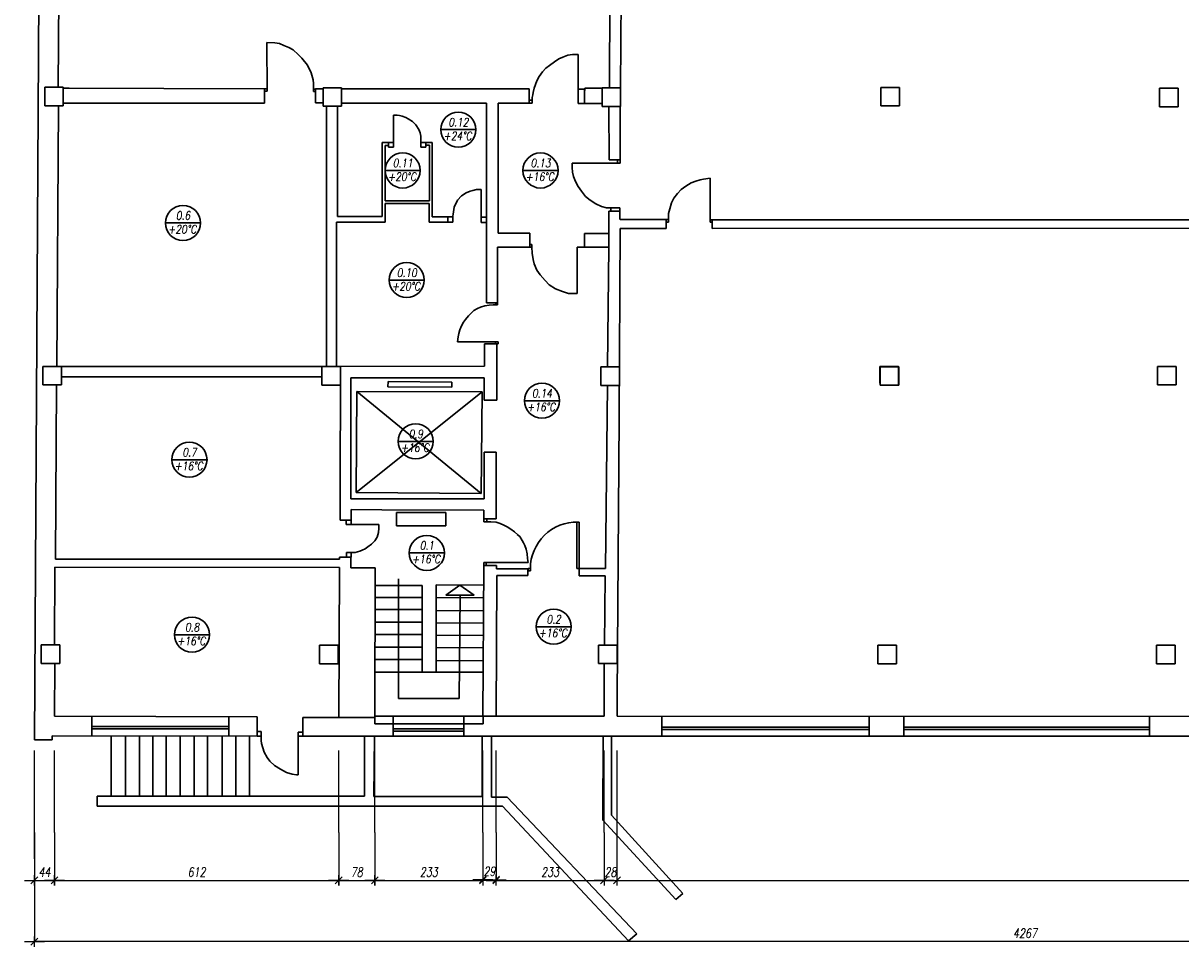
# Model space of a CAD drawing. Header units: inches. Extents: x 1464 to 9264, y -7670 to 9130.
# Tile 24 of 27: x 3019 to 5512, y 5535 to 7525. Entities that reach past the tile are written whole.
import ezdxf

# ---------------------------------------------------------------- set-up
doc = ezdxf.new("R2010")
doc.units = ezdxf.units.IN
doc.header["$MEASUREMENT"] = 0
doc.layers.add('BUDOWLANKA', color=50, linetype='Continuous', lineweight=30)
doc.layers.add('opisy', color=130, linetype='Continuous', lineweight=9)
doc.layers.add('wymiar', color=130, linetype='Continuous')
doc.styles.add('100-K-S', font='simplex.shx', dxfattribs={"width": 0.8, "oblique": 10, "height": 20})
doc.styles.add('standard 100', font='simplex.shx', dxfattribs={"width": 0.75, "oblique": 10, "height": 20})
doc.dimstyles.new('1 100', dxfattribs={"dimscale": 2, "dimtxt": 20, "dimasz": 0.9, "dimexe": 10, "dimexo": 35, "dimgap": 4, "dimtad": 1, "dimdec": 0, "dimrnd": 0.5, "dimtxsty": 'standard 100', "dimblk": 'zasieczka', "dimcen": 2.5, "dimdle": 25, "dimse1": 1, "dimse2": 1, "dimclrd": 256, "dimclre": 5, "dimclrt": 256, "dimadec": 5, "dimazin": 3, "dimtfac": 1, "dimtdec": 0, "dimtix": 1, "dimtmove": 0, "dimatfit": 3, "dimldrblk": 'CLOSEDBLANK', "dimfxl": 1, "dimlwd": -1, "dimlwe": 18, "dimarcsym": 0})

# ---------------------------------------------------------------- blocks, each defined once
blk = doc.blocks.new('zasieczka')
at = {"linetype": 'Continuous'}
for p, q in [((12, 0), (-12, 0)), ((4.1, 4.1), (-4.1, -4.1)), ((0, 6.2), (0, -6.2))]:
    blk.add_line(p, q, dxfattribs=at)
blk = doc.blocks.new('*D976')
at = {"layer": 'Defpoints', "color": 0}
for p in [(-214.8, 6917.3), (-557.6, 6200.2), (-201.9, 6200.2)]:
    blk.add_point(p, dxfattribs=at)
at = {"layer": 'wymiar'}
blk.add_line((-557.6, 6915.5), (-557.6, 6202), dxfattribs=at)
at = {"layer": 'wymiar', "xscale": 1.799999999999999, "yscale": 1.799999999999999, "zscale": 1.799999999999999}
for p, rotation in [((-557.6, 6917.3), 90), ((-557.6, 6200.2), 270)]:
    blk.add_blockref('zasieczka', p, dxfattribs=dict(at, rotation=rotation))
at = {"layer": 'wymiar', "insert": (-575.6, 6558.8), "char_height": 20, "attachment_point": 5, "rotation": 90, "style": 'standard 100'}
blk.add_mtext('717', dxfattribs=at)
blk = doc.blocks.new('_ClosedBlank')
at = {"color": 0, "linetype": 'ByBlock', "lineweight": -2}
for p, q in [((-1, 0.2), (0, 0)), ((-1, 0.2), (-1, -0.2)), ((0, 0), (-1, -0.2))]:
    blk.add_line(p, q, dxfattribs=at)
blk = doc.blocks.new('*D977')
at = {"layer": 'Defpoints', "color": 0}
for p in [(-201.9, 6200.2), (-557.6, 6168.1), (-201.9, 6168.1)]:
    blk.add_point(p, dxfattribs=at)
at = {"layer": 'wymiar'}
for p, q in [((-557.6, 6202), (-557.6, 6203.8)), ((-557.6, 6200.2), (-557.6, 6168.1)), ((-557.6, 6166.3), (-557.6, 6164.5))]:
    blk.add_line(p, q, dxfattribs=at)
at = {"layer": 'wymiar', "xscale": 1.799999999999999, "yscale": 1.799999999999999, "zscale": 1.799999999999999}
for p, rotation in [((-557.6, 6200.2), 270), ((-557.6, 6168.1), 90)]:
    blk.add_blockref('zasieczka', p, dxfattribs=dict(at, rotation=rotation))
at = {"layer": 'wymiar', "insert": (-575.6, 6184.2), "char_height": 20, "attachment_point": 5, "rotation": 90, "style": 'standard 100'}
blk.add_mtext('32', dxfattribs=at)
blk = doc.blocks.new('*D978')
at = {"layer": 'Defpoints', "color": 0}
for p in [(-201.9, 6168.1), (-557.6, 5601.2), (-195.4, 5601.2)]:
    blk.add_point(p, dxfattribs=at)
at = {"layer": 'wymiar'}
blk.add_line((-557.6, 6166.3), (-557.6, 5603), dxfattribs=at)
at = {"layer": 'wymiar', "xscale": 1.799999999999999, "yscale": 1.799999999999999, "zscale": 1.799999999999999}
for p, rotation in [((-557.6, 6168.1), 90), ((-557.6, 5601.2), 270)]:
    blk.add_blockref('zasieczka', p, dxfattribs=dict(at, rotation=rotation))
at = {"layer": 'wymiar', "insert": (-575.6, 5884.6), "char_height": 20, "attachment_point": 5, "rotation": 90, "style": 'standard 100'}
blk.add_mtext('567', dxfattribs=at)
blk = doc.blocks.new('*D979')
at = {"layer": 'Defpoints', "color": 0}
for p in [(-195.4, 5601.2), (-557.6, 5578.8), (-190, 5578.8)]:
    blk.add_point(p, dxfattribs=at)
at = {"layer": 'wymiar'}
for p, q in [((-557.6, 5603), (-557.6, 5604.8)), ((-557.6, 5601.2), (-557.6, 5578.8)), ((-557.6, 5577), (-557.6, 5575.2))]:
    blk.add_line(p, q, dxfattribs=at)
at = {"layer": 'wymiar', "xscale": 1.799999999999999, "yscale": 1.799999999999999, "zscale": 1.799999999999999}
for p, rotation in [((-557.6, 5601.2), 270), ((-557.6, 5578.8), 90)]:
    blk.add_blockref('zasieczka', p, dxfattribs=dict(at, rotation=rotation))
at = {"layer": 'wymiar', "insert": (-575.6, 5590), "char_height": 20, "attachment_point": 5, "rotation": 90, "style": 'standard 100'}
blk.add_mtext('23', dxfattribs=at)
blk = doc.blocks.new('*D980')
at = {"layer": 'Defpoints', "color": 0}
for p in [(-190, 5578.8), (-557.6, 5185.5), (-203.6, 5185.5)]:
    blk.add_point(p, dxfattribs=at)
at = {"layer": 'wymiar'}
blk.add_line((-557.6, 5577), (-557.6, 5187.3), dxfattribs=at)
at = {"layer": 'wymiar', "xscale": 1.799999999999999, "yscale": 1.799999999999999, "zscale": 1.799999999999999}
for p, rotation in [((-557.6, 5578.8), 90), ((-557.6, 5185.5), 270)]:
    blk.add_blockref('zasieczka', p, dxfattribs=dict(at, rotation=rotation))
at = {"layer": 'wymiar', "insert": (-575.6, 5382.1), "char_height": 20, "attachment_point": 5, "rotation": 90, "style": 'standard 100'}
blk.add_mtext('394', dxfattribs=at)
blk = doc.blocks.new('*D981')
at = {"layer": 'Defpoints', "color": 0}
for p in [(-557.6, 5168.7), (-203.6, 5185.5), (-198.8, 5168.7)]:
    blk.add_point(p, dxfattribs=at)
at = {"layer": 'wymiar'}
for p, q in [((-557.6, 5187.3), (-557.6, 5189.1)), ((-557.6, 5185.5), (-557.6, 5168.7)), ((-557.6, 5166.9), (-557.6, 5165.1))]:
    blk.add_line(p, q, dxfattribs=at)
at = {"layer": 'wymiar', "xscale": 1.799999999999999, "yscale": 1.799999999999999, "zscale": 1.799999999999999}
for p, rotation in [((-557.6, 5185.5), 270), ((-557.6, 5168.7), 90)]:
    blk.add_blockref('zasieczka', p, dxfattribs=dict(at, rotation=rotation))
at = {"layer": 'wymiar', "insert": (-575.6, 5177.1), "char_height": 20, "attachment_point": 5, "rotation": 90, "style": 'standard 100'}
blk.add_mtext('17', dxfattribs=at)
blk = doc.blocks.new('*D982')
at = {"layer": 'Defpoints', "color": 0}
for p in [(-198.8, 5168.7), (-557.6, 4847.8), (-211.3, 4847.8)]:
    blk.add_point(p, dxfattribs=at)
at = {"layer": 'wymiar'}
blk.add_line((-557.6, 5166.9), (-557.6, 4849.6), dxfattribs=at)
at = {"layer": 'wymiar', "xscale": 1.799999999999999, "yscale": 1.799999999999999, "zscale": 1.799999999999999}
for p, rotation in [((-557.6, 5168.7), 90), ((-557.6, 4847.8), 270)]:
    blk.add_blockref('zasieczka', p, dxfattribs=dict(at, rotation=rotation))
at = {"layer": 'wymiar', "insert": (-575.6, 5008.2), "char_height": 20, "attachment_point": 5, "rotation": 90, "style": 'standard 100'}
blk.add_mtext('321', dxfattribs=at)
blk = doc.blocks.new('*D983')
at = {"layer": 'Defpoints', "color": 0}
for p in [(-270.5, 4796.4), (3996.2, 4794.8), (-270.5, 4361.9)]:
    blk.add_point(p, dxfattribs=at)
at = {"layer": 'wymiar'}
blk.add_line((3994.4, 4361.9), (-268.7, 4361.9), dxfattribs=at)
at = {"layer": 'wymiar', "xscale": 1.799999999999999, "yscale": 1.799999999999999, "zscale": 1.799999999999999, "rotation": 180}
blk.add_blockref('zasieczka', (-270.5, 4361.9), dxfattribs=at)
at = {"layer": 'wymiar', "xscale": 1.799999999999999, "yscale": 1.799999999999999, "zscale": 1.799999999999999}
blk.add_blockref('zasieczka', (3996.2, 4361.9), dxfattribs=at)
at = {"layer": 'wymiar', "insert": (1862.9, 4379.9), "char_height": 20, "attachment_point": 5, "style": 'standard 100'}
blk.add_mtext('4267', dxfattribs=at)
blk = doc.blocks.new('*D984')
at = {"layer": 'Defpoints', "color": 0}
for p in [(-227.1, 4847.8), (-270.5, 4796.4), (-227.1, 4493.8)]:
    blk.add_point(p, dxfattribs=at)
at = {"layer": 'wymiar'}
blk.add_line((-268.7, 4493.8), (-228.9, 4493.8), dxfattribs=at)
at = {"layer": 'wymiar', "xscale": 1.799999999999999, "yscale": 1.799999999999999, "zscale": 1.799999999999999, "rotation": 180}
blk.add_blockref('zasieczka', (-270.5, 4493.8), dxfattribs=at)
at = {"layer": 'wymiar', "xscale": 1.799999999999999, "yscale": 1.799999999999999, "zscale": 1.799999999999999}
blk.add_blockref('zasieczka', (-227.1, 4493.8), dxfattribs=at)
at = {"layer": 'wymiar', "insert": (-248.8, 4511.8), "char_height": 20, "attachment_point": 5, "style": 'standard 100'}
blk.add_mtext('44', dxfattribs=at)
blk = doc.blocks.new('*D957')
at = {"layer": 'Defpoints', "color": 0}
for p in [(-227.1, 4847.8), (384.8, 4847.1), (384.8, 4493.8)]:
    blk.add_point(p, dxfattribs=at)
at = {"layer": 'wymiar'}
blk.add_line((-225.3, 4493.8), (383, 4493.8), dxfattribs=at)
at = {"layer": 'wymiar', "xscale": 1.799999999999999, "yscale": 1.799999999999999, "zscale": 1.799999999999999, "rotation": 180}
blk.add_blockref('zasieczka', (-227.1, 4493.8), dxfattribs=at)
at = {"layer": 'wymiar', "xscale": 1.799999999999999, "yscale": 1.799999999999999, "zscale": 1.799999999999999}
blk.add_blockref('zasieczka', (384.8, 4493.8), dxfattribs=at)
at = {"layer": 'wymiar', "insert": (78.9, 4511.8), "char_height": 20, "attachment_point": 5, "style": 'standard 100'}
blk.add_mtext('612', dxfattribs=at)
blk = doc.blocks.new('*D958')
at = {"layer": 'Defpoints', "color": 0}
for p in [(384.8, 4847.1), (462.5, 4847.5), (462.5, 4493.8)]:
    blk.add_point(p, dxfattribs=at)
at = {"layer": 'wymiar'}
blk.add_line((386.6, 4493.8), (460.7, 4493.8), dxfattribs=at)
at = {"layer": 'wymiar', "xscale": 1.799999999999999, "yscale": 1.799999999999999, "zscale": 1.799999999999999, "rotation": 180}
blk.add_blockref('zasieczka', (384.8, 4493.8), dxfattribs=at)
at = {"layer": 'wymiar', "xscale": 1.799999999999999, "yscale": 1.799999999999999, "zscale": 1.799999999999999}
blk.add_blockref('zasieczka', (462.5, 4493.8), dxfattribs=at)
at = {"layer": 'wymiar', "insert": (423.7, 4511.8), "char_height": 20, "attachment_point": 5, "style": 'standard 100'}
blk.add_mtext('78', dxfattribs=at)
blk = doc.blocks.new('*D959')
at = {"layer": 'Defpoints', "color": 0}
for p in [(462.5, 4847.5), (695.1, 4845.9), (695.1, 4493.8)]:
    blk.add_point(p, dxfattribs=at)
at = {"layer": 'wymiar'}
blk.add_line((464.3, 4493.8), (693.3, 4493.8), dxfattribs=at)
at = {"layer": 'wymiar', "xscale": 1.799999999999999, "yscale": 1.799999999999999, "zscale": 1.799999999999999, "rotation": 180}
blk.add_blockref('zasieczka', (462.5, 4493.8), dxfattribs=at)
at = {"layer": 'wymiar', "xscale": 1.799999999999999, "yscale": 1.799999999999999, "zscale": 1.799999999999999}
blk.add_blockref('zasieczka', (695.1, 4493.8), dxfattribs=at)
at = {"layer": 'wymiar', "insert": (578.8, 4511.8), "char_height": 20, "attachment_point": 5, "style": 'standard 100'}
blk.add_mtext('233', dxfattribs=at)
blk = doc.blocks.new('*D960')
at = {"layer": 'Defpoints', "color": 0}
for p in [(695.2, 4847.4), (724, 4847.4), (724, 4495.4)]:
    blk.add_point(p, dxfattribs=at)
at = {"layer": 'wymiar'}
for p, q in [((693.4, 4495.4), (691.6, 4495.4)), ((695.2, 4495.4), (724, 4495.4)), ((725.8, 4495.4), (727.6, 4495.4))]:
    blk.add_line(p, q, dxfattribs=at)
at = {"layer": 'wymiar', "xscale": 1.799999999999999, "yscale": 1.799999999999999, "zscale": 1.799999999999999}
blk.add_blockref('zasieczka', (695.2, 4495.4), dxfattribs=at)
at = {"layer": 'wymiar', "xscale": 1.799999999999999, "yscale": 1.799999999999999, "zscale": 1.799999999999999, "rotation": 180}
blk.add_blockref('zasieczka', (724, 4495.4), dxfattribs=at)
at = {"layer": 'wymiar', "insert": (709.6, 4513.4), "char_height": 20, "attachment_point": 5, "style": 'standard 100'}
blk.add_mtext('29', dxfattribs=at)
blk = doc.blocks.new('*D961')
at = {"layer": 'Defpoints', "color": 0}
for p in [(724, 4847.4), (956.3, 4847.3), (956.3, 4493.8)]:
    blk.add_point(p, dxfattribs=at)
at = {"layer": 'wymiar'}
blk.add_line((725.8, 4493.8), (954.5, 4493.8), dxfattribs=at)
at = {"layer": 'wymiar', "xscale": 1.799999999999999, "yscale": 1.799999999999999, "zscale": 1.799999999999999, "rotation": 180}
blk.add_blockref('zasieczka', (724, 4493.8), dxfattribs=at)
at = {"layer": 'wymiar', "xscale": 1.799999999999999, "yscale": 1.799999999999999, "zscale": 1.799999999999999}
blk.add_blockref('zasieczka', (956.3, 4493.8), dxfattribs=at)
at = {"layer": 'wymiar', "insert": (840.1, 4511.8), "char_height": 20, "attachment_point": 5, "style": 'standard 100'}
blk.add_mtext('233', dxfattribs=at)
blk = doc.blocks.new('*D962')
at = {"layer": 'Defpoints', "color": 0}
for p in [(956.3, 4847.3), (984.2, 4847.3), (984.2, 4493.8)]:
    blk.add_point(p, dxfattribs=at)
at = {"layer": 'wymiar'}
for p, q in [((954.5, 4493.8), (952.7, 4493.8)), ((956.3, 4493.8), (984.2, 4493.8)), ((986, 4493.8), (987.8, 4493.8))]:
    blk.add_line(p, q, dxfattribs=at)
at = {"layer": 'wymiar', "xscale": 1.799999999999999, "yscale": 1.799999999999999, "zscale": 1.799999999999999}
blk.add_blockref('zasieczka', (956.3, 4493.8), dxfattribs=at)
at = {"layer": 'wymiar', "xscale": 1.799999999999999, "yscale": 1.799999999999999, "zscale": 1.799999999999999, "rotation": 180}
blk.add_blockref('zasieczka', (984.2, 4493.8), dxfattribs=at)
at = {"layer": 'wymiar', "insert": (970.2, 4511.8), "char_height": 20, "attachment_point": 5, "style": 'standard 100'}
blk.add_mtext('28', dxfattribs=at)
blk = doc.blocks.new('*D963')
at = {"layer": 'Defpoints', "color": 0}
for p in [(984.2, 4847.3), (3955.9, 4846), (3955.9, 4493.8)]:
    blk.add_point(p, dxfattribs=at)
at = {"layer": 'wymiar'}
blk.add_line((986, 4493.8), (3954.1, 4493.8), dxfattribs=at)
at = {"layer": 'wymiar', "xscale": 1.799999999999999, "yscale": 1.799999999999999, "zscale": 1.799999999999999, "rotation": 180}
blk.add_blockref('zasieczka', (984.2, 4493.8), dxfattribs=at)
at = {"layer": 'wymiar', "xscale": 1.799999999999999, "yscale": 1.799999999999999, "zscale": 1.799999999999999}
blk.add_blockref('zasieczka', (3955.9, 4493.8), dxfattribs=at)
at = {"layer": 'wymiar', "insert": (2470.1, 4511.8), "char_height": 20, "attachment_point": 5, "style": 'standard 100'}
blk.add_mtext('2972', dxfattribs=at)
blk = doc.blocks.new('*D956')
at = {"layer": 'Defpoints', "color": 0}
for p in [(-297.4, 4847.8), (-557.6, 4796.4), (-270.5, 4796.4)]:
    blk.add_point(p, dxfattribs=at)
at = {"layer": 'wymiar'}
blk.add_line((-557.6, 4846), (-557.6, 4798.2), dxfattribs=at)
at = {"layer": 'wymiar', "xscale": 1.799999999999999, "yscale": 1.799999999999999, "zscale": 1.799999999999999}
for p, rotation in [((-557.6, 4847.8), 90), ((-557.6, 4796.4), 270)]:
    blk.add_blockref('zasieczka', p, dxfattribs=dict(at, rotation=rotation))
at = {"layer": 'wymiar', "insert": (-575.6, 4822.1), "char_height": 20, "attachment_point": 5, "rotation": 90, "style": 'standard 100'}
blk.add_mtext('52', dxfattribs=at)
blk = doc.blocks.new('A$C36685AB7')
at = {"layer": 'BUDOWLANKA'}
for p, q in [((1592.6, 15822.5), (1579.2, 13650.7)), ((1630.7, 15056.9), (1634, 15615.4)), ((2817.5, 15055.6), (2820.1, 15614.9)), ((2845.8, 15614.9), (2841.6, 15055.6)), ((2080.6, 15048.4), (2079.8, 15153)), ((2079.8, 15153), (2097.3, 15152.7)), ((2097.3, 15152.7), (2107.3, 15150.7)), ((2107.3, 15150.7), (2116.3, 15146.7)), ((2116.3, 15146.7), (2127.3, 15142.7)), ((2127.3, 15142.7), (2136.3, 15137.7)), ((2136.3, 15137.7), (2147.3, 15127.7)), ((2147.3, 15127.7), (2155.3, 15119.7)), ((2155.3, 15119.7), (2167.3, 15104.7)), ((2699.3, 15111.7), (2688.3, 15103.7)), ((2708.3, 15117.7), (2699.3, 15111.7)), ((2717.3, 15121.7), (2708.3, 15117.7)), ((2728.3, 15125.7), (2717.3, 15121.7)), ((2738.3, 15127.7), (2728.3, 15125.7)), ((2750.3, 15127.7), (2738.3, 15127.7)), ((2750.3, 15053), (2750.3, 15127.7)), ((2167.3, 15104.7), (2175.3, 15087.7)), ((2175.3, 15087.7), (2179.3, 15072.7)), ((2673.3, 15089.7), (2666.3, 15079.7)), ((2680.3, 15097.7), (2673.3, 15089.7)), ((2688.3, 15103.7), (2680.3, 15097.7)), ((2179.3, 15072.7), (2180.3, 15064.7)), ((2180.3, 15064.7), (2180.3, 15057.7)), ((2658.3, 15062.7), (2655.3, 15054.7)), ((2661.3, 15070.7), (2658.3, 15062.7)), ((2666.3, 15079.7), (2661.3, 15070.7)), ((1641.4, 15056.9), (1601.4, 15056.9)), ((1601.4, 15056.9), (1601.4, 15016.9)), ((1641.4, 15016.9), (1641.4, 15056.9)), ((2074.5, 15053.3), (1641.4, 15054.6)), ((1641.4, 15054.6), (1654.2, 15054.6)), ((1654.2, 15054.6), (1654.2, 15054.5)), ((2074.5, 15053.3), (2080.5, 15053.4)), ((2074.5, 15022.5), (2074.5, 15053.3)), ((2074.5, 15048.2), (2080.6, 15048.4)), ((2180.3, 15057.7), (2180.3, 15052.7)), ((2180.3, 15052.7), (2184.9, 15052.7)), ((2180.3, 15052.7), (2180.3, 15047.7)), ((2180.3, 15047.7), (2184.9, 15047.7)), ((2200.9, 15053.1), (2184.9, 15053.1)), ((2184.9, 15053.1), (2184.9, 15023.2)), ((2240.9, 15055.9), (2200.9, 15055.9)), ((2200.9, 15055.9), (2200.9, 15015.9)), ((2240.9, 15015.9), (2240.9, 15055.9)), ((2644.4, 15053.1), (2240.9, 15053.1)), ((2644.4, 15022.8), (2644.4, 15053.1)), ((2652.3, 15040.7), (2651.3, 15034.7)), ((2651.3, 15034.7), (2651.3, 15028.7)), ((2653.3, 15045.7), (2652.3, 15040.7)), ((2655.3, 15054.7), (2653.3, 15045.7)), ((2764.3, 15053), (2750.3, 15053)), ((2750.3, 15053), (2750.3, 15021.7)), ((2764.1, 15052.1), (2763.9, 15021.7)), ((2801.6, 15054.7), (2764.3, 15054.7)), ((2764.3, 15054.7), (2764.3, 15049.7)), ((2841.6, 15055.6), (2801.6, 15055.6)), ((2801.6, 15055.6), (2801.6, 15015.6)), ((2841.6, 15015.6), (2841.6, 15055.6)), ((3442.1, 15056.5), (3402.1, 15056.5)), ((3402.1, 15056.5), (3402.1, 15016.5)), ((3442.1, 15016.5), (3442.1, 15056.5)), ((4042, 15054.8), (4002, 15054.8)), ((4002, 15054.8), (4002, 15014.8)), ((4042, 15014.8), (4042, 15054.8)), ((1601.4, 15016.9), (1641.4, 15016.9)), ((1627.2, 14455.5), (1631.1, 15016.9)), ((1641.4, 15022.5), (2074.5, 15022.5)), ((2184.9, 15023.2), (2200.9, 15023.2)), ((2200.9, 15015.9), (2240.9, 15015.9)), ((2208.1, 15015.9), (2208.1, 14454.9)), ((2232.1, 14778.1), (2232.1, 15015.9)), ((2240.9, 15022.2), (2553, 15022.2)), ((2553, 15022.2), (2553, 14592.4)), ((2578.2, 14742.3), (2578.2, 15022.8)), ((2578.2, 15022.8), (2644.4, 15022.8)), ((2644.4, 15028.7), (2651.3, 15028.7)), ((2651.3, 15022.7), (2644.4, 15022.7)), ((2651.3, 15028.7), (2651.3, 15022.7)), ((2750.3, 15021.7), (2763.9, 15021.7)), ((2763.9, 15021.7), (2801.6, 15021.7)), ((2801.6, 15015.6), (2841.6, 15015.6)), ((2816.5, 15015.6), (2816.9, 14900.2)), ((2840.5, 14900.3), (2840.5, 15015.6)), ((3402.1, 15016.5), (3442.1, 15016.5)), ((4002, 15014.8), (4042, 15014.8)), ((2352.3, 14937.7), (2352.3, 14996.7)), ((2352.3, 14996.7), (2360.3, 14996.7)), ((2360.3, 14996.7), (2365.3, 14995.7)), ((2365.3, 14995.7), (2371.3, 14994.7)), ((2371.3, 14994.7), (2379.3, 14991.7)), ((2379.3, 14991.7), (2384.3, 14988.7)), ((2384.3, 14988.7), (2393.3, 14982.7)), ((2393.3, 14982.7), (2400.3, 14975.7)), ((2400.3, 14975.7), (2407.3, 14965.7)), ((2407.3, 14965.7), (2410.3, 14958.7)), ((2341.9, 14937.6), (2328, 14937.6)), ((2328, 14937.6), (2328, 14778.1)), ((2352.3, 14937.7), (2341.9, 14937.7)), ((2341.9, 14931.4), (2341.9, 14937.6)), ((2352.3, 14927.7), (2352.3, 14937.7)), ((2410.3, 14958.7), (2411.3, 14951.7)), ((2411.3, 14951.7), (2411.3, 14936.7)), ((2422.5, 14938), (2411.3, 14938)), ((2411.3, 14938), (2411.3, 14927.7)), ((2423.5, 14938), (2422.5, 14938)), ((2422.5, 14938), (2422.5, 14931.7)), ((2435.6, 14938), (2423.5, 14938)), ((2435.6, 14924.1), (2435.6, 14938)), ((2334.5, 14812.2), (2334.5, 14931.4)), ((2334.5, 14931.4), (2341.9, 14931.4)), ((2341.9, 14931.4), (2341.9, 14927.7)), ((2341.9, 14927.7), (2352.3, 14927.7)), ((2411.3, 14927.7), (2422.3, 14927.7)), ((2422.3, 14927.7), (2422.3, 14931.7)), ((2422.5, 14931.7), (2429.8, 14931.7)), ((2429.8, 14931.7), (2429.8, 14812.2)), ((2435.6, 14777.7), (2435.6, 14924.1)), ((2835, 14893.5), (2737, 14893.5)), ((2737, 14893.5), (2737, 14883.7)), ((2816.9, 14900.2), (2840.5, 14900.3)), ((2835, 14893.5), (2834.9, 14900.3)), ((2840.6, 14893.5), (2835, 14893.5)), ((2840.5, 14900.3), (2840.6, 14893.5)), ((2737, 14883.7), (2738.3, 14873.7)), ((2738.3, 14873.7), (2740.3, 14864.7)), ((2740.3, 14864.7), (2744.3, 14853.7)), ((3020.3, 14858.7), (3034.6, 14860.7)), ((3034.6, 14771.3), (3034.6, 14860.7)), ((2523.3, 14834.7), (2517.3, 14832.7)), ((2531.3, 14836.7), (2523.3, 14834.7)), ((2541.3, 14836.7), (2531.3, 14836.7)), ((2541.3, 14836.7), (2541.3, 14765.7)), ((2744.3, 14853.7), (2750.3, 14842.7)), ((2750.3, 14842.7), (2757.3, 14832.7)), ((2964.3, 14827.7), (2972.3, 14836.7)), ((2972.3, 14836.7), (2982.3, 14843.7)), ((2982.3, 14843.7), (2993.3, 14850.7)), ((2993.3, 14850.7), (3003.3, 14854.7)), ((3003.3, 14854.7), (3013.3, 14857.7)), ((3013.3, 14857.7), (3020.3, 14858.7)), ((2429.8, 14812.2), (2334.5, 14812.2)), ((2490.3, 14813.7), (2483.3, 14798.7)), ((2499.3, 14822.7), (2490.3, 14813.7)), ((2509.3, 14829.7), (2499.3, 14822.7)), ((2517.3, 14832.7), (2509.3, 14829.7)), ((2757.3, 14832.7), (2766.3, 14821.7)), ((2766.3, 14821.7), (2776.3, 14813.7)), ((2776.3, 14813.7), (2788.3, 14805.7)), ((2951.3, 14807.7), (2956.3, 14817.7)), ((2956.3, 14817.7), (2964.3, 14827.7)), ((2334.4, 14765.9), (2334.4, 14806.4)), ((2334.4, 14806.4), (2429.2, 14806.4)), ((2429.2, 14806.4), (2429.2, 14766.2)), ((2480.3, 14777.7), (2481.3, 14784.7)), ((2483.3, 14798.7), (2481.1, 14783.6)), ((2788.3, 14805.7), (2800.3, 14799.7)), ((2800.3, 14799.7), (2811.3, 14796.7)), ((2811.3, 14796.7), (2820.3, 14796.7)), ((2816.6, 14712.2), (2816.5, 14789.7)), ((2816.5, 14789.7), (2840.3, 14789.7)), ((2820.3, 14796.7), (2820.3, 14790.2)), ((2820.3, 14796.7), (2840.3, 14796.7)), ((2840.3, 14796.7), (2840.3, 14789.7)), ((2840.3, 14790.7), (2840.3, 14772.2)), ((2944.5, 14784.7), (2947.3, 14794.7)), ((2944.5, 14772.2), (2944.5, 14784.7)), ((2947.3, 14794.7), (2951.3, 14807.7)), ((2230.1, 14454.9), (2230.1, 14765.9)), ((2230.1, 14765.9), (2334.4, 14765.9)), ((2328, 14778.1), (2232.1, 14778.1)), ((2429.2, 14766.2), (2469.7, 14766.2)), ((2469.7, 14777.8), (2435.6, 14777.8)), ((2480.3, 14777.7), (2467.3, 14777.7)), ((2469.7, 14766.2), (2469.7, 14777.8)), ((2469.7, 14766.2), (2480.3, 14766.2)), ((2480.3, 14766.2), (2480.3, 14777.7)), ((2541.3, 14776.7), (2553, 14776.7)), ((2541.3, 14765.7), (2553, 14765.7)), ((2840.4, 14772.2), (2939.5, 14772.2)), ((2939.5, 14772.2), (2939.5, 14752.5)), ((2939.5, 14772.2), (2944.5, 14772.2)), ((2944.5, 14766.1), (2939.5, 14766.1)), ((2944.5, 14772.2), (2944.5, 14766.1)), ((3034.6, 14771.3), (3038.9, 14771.3)), ((3034.6, 14771.3), (3034.6, 14766.3)), ((3034.6, 14766.3), (3038.9, 14766.3)), ((3038.9, 14752.3), (3038.9, 14771.3)), ((3038.9, 14771.3), (4253.9, 14771.3)), ((2646, 14742.3), (2578.2, 14742.3)), ((2646, 14712.4), (2646, 14742.3)), ((2763.9, 14741.6), (2763.8, 14712.2)), ((2816.9, 14741.5), (2763.9, 14741.6)), ((2840.4, 14752.4), (2838.8, 14344.7)), ((2939.5, 14752.5), (2840.4, 14752.4)), ((3038.9, 14752.3), (4253.9, 14753.1)), ((2576.6, 14592.4), (2576.6, 14712.4)), ((2576.6, 14712.4), (2646, 14712.4)), ((2650.3, 14717.7), (2646, 14717.7)), ((2646, 14712.4), (2650.3, 14712.4)), ((2650.3, 14712.4), (2650.3, 14717.7)), ((2650.3, 14712.4), (2651.3, 14699.7)), ((2763.8, 14712.2), (2748, 14712.1)), ((2748, 14712.1), (2748.2, 14612.7)), ((2763.8, 14712.2), (2816.6, 14712.2)), ((2813.7, 14454.6), (2816.6, 14712.2)), ((2651.3, 14699.7), (2653.3, 14685.7)), ((2653.3, 14685.7), (2655.3, 14676.7)), ((2655.3, 14676.7), (2661.3, 14662.7)), ((2661.3, 14662.7), (2668.3, 14652.7)), ((2668.3, 14652.7), (2679.3, 14640.7)), ((2679.3, 14640.7), (2687.9, 14631.3)), ((2687.9, 14631.3), (2701.3, 14622.7)), ((2701.3, 14622.7), (2716.3, 14616.7)), ((2716.3, 14616.7), (2729.3, 14612.7)), ((2729.3, 14612.7), (2748.2, 14612.7)), ((2549.2, 14585.6), (2540.1, 14583.3)), ((2558.4, 14587), (2549.2, 14585.6)), ((2553, 14592.4), (2576.6, 14592.4)), ((2566.9, 14587.8), (2558.4, 14587)), ((2572.7, 14587.8), (2566.9, 14587.8)), ((2572.7, 14587.8), (2572.7, 14592.4)), ((2572.7, 14587.8), (2576.6, 14587.8)), ((2576.6, 14592.4), (2576.6, 14588.1)), ((2576.6, 14587.8), (2576.6, 14588.1)), ((2513.9, 14564.1), (2507.7, 14556.8)), ((2519.8, 14570.1), (2513.9, 14564.1)), ((2525.8, 14575.5), (2519.8, 14570.1)), ((2533.4, 14580.3), (2525.8, 14575.5)), ((2540.1, 14583.3), (2533.4, 14580.3)), ((2498.7, 14542.7), (2495.2, 14534.2)), ((2503.5, 14550.6), (2498.7, 14542.7)), ((2507.7, 14556.8), (2503.5, 14550.6)), ((2492.1, 14519.3), (2490.6, 14508.5)), ((2493.1, 14526.5), (2492.1, 14519.3)), ((2495.2, 14534.2), (2493.1, 14526.5)), ((2572.1, 14508.5), (2490.5, 14508.5)), ((2575.3, 14503.7), (2548.3, 14503.7)), ((2548.3, 14503.7), (2548.3, 14455.6)), ((2572.1, 14508.5), (2572.1, 14503.7)), ((2572.1, 14508.5), (2577.9, 14508.5)), ((2575.3, 14382.5), (2575.3, 14503.7)), ((2575.3, 14503.7), (2577.7, 14503.7)), ((2577.9, 14503.7), (2577.7, 14503.7)), ((2577.9, 14508.5), (2577.9, 14503.7)), ((1637.5, 14455.5), (1597.5, 14455.5)), ((1597.5, 14455.5), (1597.5, 14415.5)), ((2208.1, 14454.9), (1627.2, 14455.5)), ((1637.5, 14415.5), (1637.5, 14455.5)), ((2238.4, 14454.9), (2198.4, 14454.9)), ((2198.4, 14454.9), (2198.4, 14414.9)), ((2548.3, 14455.6), (2230.1, 14454.9)), ((2238.4, 14454.9), (2238, 14178.4)), ((2838.9, 14454.6), (2798.9, 14454.6)), ((2798.9, 14454.6), (2798.9, 14414.6)), ((2838.9, 14414.6), (2838.9, 14454.6)), ((3440.1, 14454.9), (3400.1, 14454.9)), ((3400.1, 14454.9), (3400.1, 14419.1)), ((3440.5, 14454.8), (3400.5, 14454.8)), ((3400.5, 14454.8), (3400.5, 14414.8)), ((3440.1, 14414.9), (3440.1, 14454.9)), ((3440.5, 14414.8), (3440.5, 14454.8)), ((4038, 14455.4), (3998, 14455.4)), ((3998, 14455.4), (3998, 14415.4)), ((4038, 14415.4), (4038, 14455.4)), ((1597.5, 14415.5), (1637.5, 14415.5)), ((1624.6, 14039.8), (1626.9, 14415.5)), ((1637.5, 14433.1), (2198.4, 14433.1)), ((2198.4, 14414.9), (2238.4, 14414.9)), ((2260.6, 14430.8), (2548.1, 14430.8)), ((2260.6, 14190.8), (2260.6, 14430.8)), ((2340.3, 14411.7), (2341.3, 14422.7)), ((2478.3, 14410.7), (2340.3, 14411.7)), ((2341.3, 14422.7), (2478.3, 14421.7)), ((2478.3, 14421.7), (2478.3, 14410.7)), ((2548.1, 14430.8), (2548.1, 14382.5)), ((2798.9, 14414.6), (2838.9, 14414.6)), ((2808.8, 14020), (2813.3, 14414.6)), ((3400.5, 14414.8), (3440.5, 14414.8)), ((3998, 14415.4), (4038, 14415.4)), ((2272.3, 14183.7), (2273.3, 14401.7)), ((2272.3, 14183.7), (2543.3, 14400.7)), ((2273.3, 14401.7), (2543.3, 14400.7)), ((2273.3, 14401.7), (2541.3, 14181.7)), ((2543.3, 14400.7), (2541.3, 14181.7)), ((2548.1, 14382.5), (2575.3, 14382.5)), ((2838.8, 14344.7), (2833.9, 13743.8)), ((2573.9, 14271), (2547.9, 14271)), ((2547.9, 14271), (2547.9, 14170.4)), ((2573.9, 14127.1), (2573.9, 14271)), ((2238, 14186.7), (2237.9, 14124.3)), ((2260.6, 14170.4), (2260.6, 14190.8)), ((2311.3, 14170.4), (2260.6, 14170.4)), ((2541.3, 14181.7), (2272.3, 14183.7)), ((2311.3, 14170.4), (2547.9, 14170.4)), ((2261.7, 14124.3), (2261.7, 14146.8)), ((2261.7, 14146.8), (2327.2, 14146.5)), ((2327.2, 14146.5), (2546.8, 14145.8)), ((2465.3, 14140.7), (2359.3, 14140.7)), ((2359.3, 14140.7), (2359.3, 14111.7)), ((2465.3, 14111.7), (2465.3, 14140.7)), ((2546.8, 14145.8), (2546.8, 14127.1)), ((2237.9, 14124.3), (2240.5, 14124.3)), ((2239.1, 14124.3), (2261.7, 14124.3)), ((2250.4, 14124.3), (2250.4, 14114.7)), ((2250.4, 14114.7), (2261.3, 14114.7)), ((2261.3, 14114.7), (2261.3, 14124.3)), ((2261.3, 14114.7), (2321.3, 14114.7)), ((2321.3, 14114.7), (2321.3, 14106.7)), ((2359.3, 14111.7), (2465.3, 14111.7)), ((2546.8, 14127.1), (2573.9, 14127.1)), ((2546.8, 14127.1), (2546.8, 14120.7)), ((2546.8, 14120.7), (2553.3, 14120.7)), ((2553.3, 14120.7), (2553.3, 14127.1)), ((2553.3, 14120.7), (2562.3, 14120.7)), ((2562.3, 14120.7), (2573.3, 14119.7)), ((2573.3, 14119.7), (2582.3, 14116.7)), ((2573.9, 14127.1), (2573.9, 14127.1)), ((2582.3, 14116.7), (2590.3, 14113.7)), ((2590.3, 14113.7), (2597.3, 14109.7)), ((2747.3, 14020), (2747.3, 14120)), ((2747.3, 14120), (2752.3, 14120)), ((2752.3, 14120), (2752.3, 14020)), ((2317.3, 14087.7), (2312.3, 14079.7)), ((2320.3, 14097.7), (2317.3, 14087.7)), ((2321.3, 14106.7), (2320.3, 14097.7)), ((2597.3, 14109.7), (2605.3, 14104.7)), ((2605.3, 14104.7), (2613.3, 14098.7)), ((2613.3, 14098.7), (2620.3, 14092.7)), ((2624.3, 14088.7), (2619.2, 14093.6)), ((2629.3, 14080.7), (2624.3, 14088.7)), ((2291.3, 14062.7), (2285.3, 14059.7)), ((2297.3, 14066.7), (2291.3, 14062.7)), ((2305.3, 14072.7), (2297.3, 14066.7)), ((2312.3, 14079.7), (2305.3, 14072.7)), ((2632.3, 14075.7), (2629.3, 14080.7)), ((2635.3, 14069.7), (2632.3, 14075.7)), ((2638.3, 14061.7), (2635.3, 14069.7)), ((2640.3, 14051.7), (2638.3, 14061.7)), ((2236, 14040.2), (1624.6, 14039.8)), ((2236, 14040.2), (2236, 14044.6)), ((2236, 14044.6), (2255.8, 14044.6)), ((2251.3, 14044.6), (2251.3, 14054.7)), ((2251.3, 14054.7), (2261.3, 14054.7)), ((2255.8, 14044.6), (2260.8, 14044.6)), ((2260.8, 14044.6), (2260.5, 14021.7)), ((2261.3, 14054.7), (2261.3, 14044.6)), ((2261.3, 14054.7), (2270.3, 14054.7)), ((2275.3, 14055.7), (2270.3, 14054.7)), ((2280.3, 14057.7), (2275.3, 14055.7)), ((2285.3, 14059.7), (2280.3, 14057.7)), ((2641.3, 14041.7), (2640.3, 14051.7)), ((2642.3, 14032.7), (2641.3, 14041.7)), ((1622.5, 13856.5), (1623.1, 14023.1)), ((1623.1, 14023.1), (2236.2, 14022.5)), ((2236.2, 14022.5), (2234.5, 13701.5)), ((2260.5, 14021.7), (2312.8, 14021.7)), ((2312.8, 14021.7), (2312.2, 13701.8)), ((2544.9, 13701.7), (2547.2, 14026.8)), ((2547.2, 14026.8), (2547.2, 14032.7)), ((2547.2, 14032.7), (2552.3, 14032.7)), ((2547.2, 14026.8), (2574.7, 14026.6)), ((2547.2, 14026.8), (2547.2, 14026.8)), ((2552.3, 14032.7), (2552.2, 14026.8)), ((2552.3, 14032.7), (2552.3, 14032.7)), ((2552.3, 14032.7), (2642.3, 14032.7)), ((2574.7, 14026.6), (2574.7, 14019.2)), ((2574.7, 14019.2), (2641.8, 14019.3)), ((2641.8, 14019.3), (2641.8, 14004.9)), ((2647.3, 14020), (2642.3, 14020)), ((2642.3, 14020), (2642.3, 14015)), ((2642.3, 14015), (2647.3, 14015)), ((2647.3, 14015), (2647.3, 14020)), ((2752.3, 14020), (2747.3, 14020)), ((2808.8, 14020), (2752.3, 14020)), ((2752.3, 14020), (2752.4, 14004.6)), ((2363.3, 13997.7), (2363.3, 13739.7)), ((2574.8, 14005), (2573.7, 13701.7)), ((2641.8, 14004.9), (2574.8, 14005)), ((2752.4, 14004.6), (2808.7, 14004.6)), ((2807, 13855.1), (2808.7, 14004.6)), ((2808.7, 14004.6), (2807.9, 14003.6)), ((2312.7, 13983.7), (2414.3, 13983.7)), ((2414.3, 13983.7), (2414.3, 13796.7)), ((2444.3, 13796.7), (2444.3, 13984.7)), ((2444.3, 13984.7), (2546.9, 13984)), ((2465.3, 13962.7), (2495.6, 13984.3)), ((2496.3, 13962.7), (2465.3, 13962.7)), ((2526.3, 13962.7), (2493.3, 13962.7)), ((2494.3, 13739.7), (2496.3, 13962.7)), ((2495.6, 13984.3), (2526.3, 13962.7)), ((2312.7, 13957.7), (2413.3, 13957.7)), ((2444.3, 13957.7), (2546.7, 13957)), ((2312.6, 13931.7), (2414.3, 13931.7)), ((2444.3, 13929.7), (2546.5, 13929)), ((2312.6, 13904.7), (2414.3, 13904.7)), ((2444.3, 13902.7), (2546.3, 13902)), ((2312.5, 13877.7), (2414.3, 13877.7)), ((2444.3, 13876.7), (2546.1, 13876)), ((1633.9, 13855.6), (1593.9, 13855.6)), ((1593.9, 13855.6), (1593.9, 13815.6)), ((1633.9, 13815.6), (1633.9, 13855.6)), ((2233.5, 13854.8), (2193.5, 13854.8)), ((2193.5, 13854.8), (2193.5, 13814.8)), ((2233.5, 13814.8), (2233.5, 13854.8)), ((2312.5, 13850.7), (2414.3, 13850.7)), ((2444.3, 13849.7), (2545.9, 13849)), ((2834.2, 13855.1), (2794.2, 13855.1)), ((2794.2, 13855.1), (2794.2, 13815.1)), ((2834.2, 13815.1), (2834.2, 13855.1)), ((3435.7, 13855), (3395.7, 13855)), ((3395.7, 13855), (3395.7, 13815)), ((3435.7, 13815), (3435.7, 13855)), ((4036, 13854.9), (3996, 13854.9)), ((3996, 13854.9), (3996, 13814.9)), ((4036, 13814.9), (4036, 13854.9)), ((1593.9, 13815.6), (1633.9, 13815.6)), ((1622.6, 13702.1), (1623.1, 13815.6)), ((2193.5, 13814.8), (2233.5, 13814.8)), ((2312.5, 13823.7), (2414.3, 13823.7)), ((2444.3, 13821.7), (2545.7, 13821)), ((2794.2, 13815.1), (2834.2, 13815.1)), ((2806, 13701.6), (2806, 13815.1)), ((3395.7, 13815), (3435.7, 13815)), ((3996, 13814.9), (4036, 13814.9)), ((2414.3, 13796.7), (2312.4, 13796.9)), ((2414.3, 13796.7), (2444.3, 13796.7)), ((2444.3, 13797.7), (2444.3, 13797.7)), ((2444.3, 13796.7), (2545.5, 13796.7)), ((2363.3, 13739.7), (2494.3, 13739.7)), ((2833.9, 13743.8), (2833.9, 13701.6)), ((1622.6, 13702.1), (2058.8, 13700.8)), ((1703.1, 13701.9), (1703, 13659.5)), ((1998, 13685), (1998, 13701)), ((2058.8, 13700.8), (2058.7, 13658.5)), ((2157.2, 13699), (2312.2, 13699.2)), ((2157.2, 13661.7), (2157.2, 13699)), ((2234.5, 13701.5), (2234.5, 13699.1)), ((2312.3, 13703), (2312.2, 13701.8)), ((2544.9, 13701.7), (2312.2, 13701.8)), ((2312.2, 13701.8), (2312.2, 13701.8)), ((2312.2, 13699.2), (2312.3, 13701.8)), ((2312.3, 13701.8), (2312.3, 13685.7)), ((2351.9, 13658.6), (2352, 13701.8)), ((2504.3, 13674.7), (2504.3, 13701.8)), ((2544.9, 13701.7), (2573.7, 13701.7)), ((2545.3, 13685.7), (2545.3, 13703.7)), ((2573.7, 13701.7), (2806, 13701.6)), ((2833.9, 13701.6), (2833.9, 13701.6)), ((2833.9, 13701.6), (5805.6, 13700.3)), ((2930.1, 13673), (2930.1, 13701.6)), ((3377.1, 13701.4), (3377.1, 13658.8)), ((3451.4, 13701.3), (3451.4, 13658.8)), ((3980.6, 13678.4), (3980.6, 13701.1)), ((1703.1, 13680), (1998, 13680)), ((1703.1, 13675), (1998, 13675)), ((1998, 13685), (1997.9, 13658.7)), ((2058.7, 13668.7), (2067.3, 13668.7)), ((2067.3, 13668.7), (2067.3, 13658.7)), ((2147.3, 13658.6), (2147.3, 13667.7)), ((2147.3, 13667.7), (2157.2, 13667.7)), ((2312.3, 13685.7), (2545.3, 13685.7)), ((2352, 13674.7), (2504.3, 13674.7)), ((2352, 13669.7), (2504.3, 13669.7)), ((2504.3, 13674.7), (2504.3, 13658.6)), ((3377.1, 13678), (2930.1, 13678)), ((3377.1, 13673), (2930.1, 13673)), ((2930.1, 13673), (2930.1, 13658.7)), ((3451.4, 13678.4), (3980.6, 13678.4)), ((3451.4, 13673.4), (3980.6, 13673.4)), ((3980.6, 13678.4), (3980.6, 13658.9)), ((1579.2, 13650.7), (1617.2, 13650.7)), ((1617.2, 13650.7), (1617.2, 13659.7)), ((2058.7, 13658.5), (1617.2, 13659.7)), ((1744.3, 13659.4), (1744.3, 13529.7)), ((1775.3, 13659.3), (1775.3, 13529.7)), ((1805.3, 13659.2), (1805.3, 13529.7)), ((1834.3, 13659.1), (1834.3, 13529.7)), ((1837.9, 13659.1), (1837.9, 13659.1)), ((1863.3, 13659), (1863.3, 13529.7)), ((1893.3, 13659), (1893.3, 13529.7)), ((1923.3, 13658.9), (1923.3, 13529.7)), ((1952.3, 13658.8), (1952.3, 13529.7)), ((1983.3, 13658.7), (1983.3, 13529.7)), ((2013.3, 13658.6), (2013.3, 13529.7)), ((2042.3, 13658.6), (2042.3, 13529.7)), ((2067.3, 13658.7), (2058.7, 13658.7)), ((2067.3, 13658.7), (2067.3, 13658.7)), ((2067.3, 13658.7), (2067.3, 13652.7)), ((2067.3, 13652.7), (2067.3, 13649.7)), ((2067.3, 13649.7), (2068.3, 13642.7)), ((2068.3, 13642.7), (2071.3, 13633.7)), ((2157.2, 13658.6), (2147.3, 13658.6)), ((2147.3, 13658.6), (2147.3, 13577.7)), ((2157.2, 13661.7), (2157.2, 13658.6)), ((5803.5, 13659.3), (2157.2, 13658.6)), ((2290.3, 13529.7), (2290.2, 13658.6)), ((2311.3, 13658.6), (2310.3, 13528.7)), ((2543.3, 13528.7), (2543.2, 13658.6)), ((2563.3, 13658.6), (2563.3, 13527.7)), ((2804.3, 13658.7), (2803.3, 13477.7)), ((2822.3, 13488.7), (2822.2, 13658.7)), ((2071.3, 13633.7), (2074.3, 13624.7)), ((2074.3, 13624.7), (2080.3, 13612.7)), ((2080.3, 13612.7), (2086.3, 13604.7)), ((2086.3, 13604.7), (2096.3, 13595.7)), ((2096.3, 13595.7), (2109.3, 13587.7)), ((2109.3, 13587.7), (2122.3, 13580.7)), ((2122.3, 13580.7), (2134.3, 13576.7)), ((2134.3, 13576.7), (2143.3, 13575.7)), ((2143.3, 13575.7), (2147.3, 13575.7)), ((2147.3, 13575.7), (2147.3, 13579.7)), ((1714.3, 13529.7), (2290.3, 13529.7)), ((1714.3, 13507.7), (1714.3, 13529.7)), ((2310.3, 13528.7), (2543.3, 13528.7)), ((2563.3, 13527.7), (2597.3, 13527.7)), ((2597.3, 13527.7), (2876.3, 13232.7)), ((2587.3, 13507.7), (1714.3, 13507.7)), ((2858.3, 13217.7), (2587.3, 13507.7)), ((2975.3, 13319.7), (2822.3, 13488.7)), ((2803.3, 13477.7), (2960.3, 13306.7)), ((2960.3, 13306.7), (2975.3, 13319.7)), ((2876.3, 13232.7), (2858.3, 13217.7))]:
    blk.add_line(p, q, dxfattribs=at)
blk.add_arc((2747.3, 14020), 100, 88.5679, 180, dxfattribs=at)
at = {"layer": 'opisy', "lineweight": 30}
for p, q in [((2529.9, 14965.5), (2454.3, 14965.5)), ((2410.2, 14877.5), (2334.5, 14877.5)), ((2706.9, 14877.5), (2631.3, 14877.5)), ((1936.9, 14764.5), (1861.3, 14764.5)), ((2418.9, 14641.5), (2343.3, 14641.5)), ((2709.9, 14381.5), (2634.3, 14381.5)), ((2438.3, 14293.9), (2362.6, 14293.9)), ((1950.9, 14254.5), (1875.3, 14254.5)), ((2462.1, 14053.7), (2386.4, 14053.7)), ((2735.1, 13894.7), (2659.4, 13894.7)), ((1956.6, 13877.5), (1880.9, 13877.5))]:
    blk.add_line(p, q, dxfattribs=at)
for centre in [(2492.1, 14965.5), (2372.4, 14877.5), (2669.1, 14877.5), (1899.1, 14764.5), (2381.1, 14641.5), (2672.1, 14381.5), (2400.4, 14293.9), (1913.1, 14254.5), (2424.3, 14053.7), (1918.7, 13877.5), (2697.3, 13894.7)]:
    blk.add_circle(centre, 37.8, dxfattribs=at)
at = {"layer": 'wymiar'}
for p, q in [((1579.2, 13394.4), (1579.2, 13628.3)), ((1622.6, 13451.6), (1622.6, 13628.3)), ((2234.5, 13451.6), (2234.5, 13628.3)), ((2312.3, 13451.6), (2312.3, 13628.3)), ((2544.9, 13451.6), (2544.9, 13628.3)), ((2573.7, 13451.6), (2573.7, 13628.3)), ((2806, 13451.6), (2806, 13628.3)), ((2833.9, 13451.6), (2833.9, 13628.3)), ((2833.9, 13566.7), (2833.9, 13566.7)), ((1579.2, 13451.6), (1579.2, 13216.2)), ((1622.6, 13451.6), (1622.6, 13348.2)), ((2234.5, 13451.6), (2234.5, 13351.7)), ((2312.3, 13451.6), (2312.3, 13348.2)), ((2544.9, 13451.6), (2544.9, 13348.2)), ((2573.7, 13451.6), (2573.7, 13348.2)), ((2806, 13451.6), (2806, 13348.2)), ((2833.9, 13348.2), (2833.9, 13454.1))]:
    blk.add_line(p, q, dxfattribs=at)
at = {"layer": 'opisy', "lineweight": 30, "char_height": 18, "style": '100-K-S'}
for s, insert, width, attachment_point in [('0.12', (2492.3, 14981.5), 69.174, 5), ('{\\Fsimplex|c128;+\\Fsimplex.shx|c0;24\\Fsimplex|c128;°C}', (2459.9, 14961), 67.166, 1), ('0.11', (2372.5, 14893.5), 69.174, 5), ('0.13', (2669.3, 14893.5), 69.174, 5), ('{\\Fsimplex|c128;+\\Fsimplex.shx|c0;20\\Fsimplex|c128;°C}', (2340.2, 14873), 67.166, 1), ('{\\Fsimplex|c128;+16°C}', (2636.9, 14873), 67.166, 1), ('0.6', (1899.3, 14780.5), 69.174, 5), ('{\\Fsimplex|c128;+\\Fsimplex.shx|c0;20\\Fsimplex|c128;°C}', (1866.9, 14760), 67.166, 1), ('0.10', (2381.3, 14657.5), 69.174, 5), ('{\\Fsimplex|c128;+\\Fsimplex.shx|c0;20\\Fsimplex|c128;°C}', (2348.9, 14637), 67.166, 1), ('0.14', (2672.3, 14397.5), 69.174, 5), ('{\\Fsimplex|c128;+16°C}', (2639.9, 14377), 67.166, 1), ('0.9', (2400.6, 14309.9), 69.174, 5), ('{\\Fsimplex|c128;+\\Fsimplex.shx|c0;16\\Fsimplex|c128;°C}', (2368.2, 14289.4), 67.166, 1), ('0.7', (1913.3, 14270.5), 69.174, 5), ('{\\Fsimplex|c128;+16°C}', (1880.9, 14250), 67.166, 1), ('0.1', (2424.5, 14069.7), 69.174, 5), ('{\\Fsimplex|c128;+\\Fsimplex.shx|c0;16\\Fsimplex|c128;°C}', (2392.1, 14049.2), 67.166, 1), ('0.2', (2697.5, 13910.7), 69.174, 5), ('0.8', (1918.9, 13893.5), 69.174, 5), ('{\\Fsimplex|c128;+\\Fsimplex.shx|c0;16\\Fsimplex|c128;°C}', (2665.1, 13890.2), 67.166, 1), ('{\\Fsimplex|c128;+16°C}', (1886.5, 13873), 67.166, 1)]:
    blk.add_mtext(s, dxfattribs=dict(at, insert=insert, width=width, attachment_point=attachment_point))
at = {"layer": 'wymiar'}
for base, p1, p2, picture, middle in [((1292.1, 15054.6), (1634.9, 15771.6), (1647.8, 15054.6), '*D976', (1274.1, 15413.1)), ((1292.1, 15022.5), (1647.8, 15054.6), (1647.8, 15022.5), '*D977', (1274.1, 15038.5)), ((1292.1, 14455.5), (1647.8, 15022.5), (1654.3, 14455.5), '*D978', (1274.1, 14739)), ((1292.1, 14433.1), (1654.3, 14455.5), (1659.7, 14433.1), '*D979', (1274.1, 14444.3)), ((1292.1, 14039.8), (1659.7, 14433.1), (1646.1, 14039.8), '*D980', (1274.1, 14236.5)), ((1292.1, 14023.1), (1646.1, 14039.8), (1650.9, 14023.1), '*D981', (1274.1, 14031.5)), ((1292.1, 13702.1), (1650.9, 14023.1), (1638.4, 13702.1), '*D982', (1274.1, 13862.6))]:
    dim = blk.add_linear_dim(base=base, p1=p1, p2=p2, angle=90, dimstyle='1 100', override={"dimtmove": 1}, dxfattribs=at)
    dim.commit()
    dim.dimension.update_dxf_attribs({"geometry": picture, "text_midpoint": middle, "insert": (1849.7, 8854.3)})
dim = blk.add_linear_dim(base=(1292.1, 13650.7), p1=(1552.3, 13702.1), p2=(1579.2, 13650.7), angle=90, dimstyle='1 100', dxfattribs=at)
dim.commit()
dim.dimension.update_dxf_attribs({"geometry": '*D956', "text_midpoint": (1274.1, 13676.4), "insert": (1849.7, 8854.3)})
for base, p1, p2, picture, middle in [((1622.6, 13348.2), (1579.2, 13650.7), (1622.6, 13702.1), '*D984', (1600.9, 13366.2)), ((1579.2, 13216.2), (5846, 13649.1), (1579.2, 13650.7), '*D983', (3712.6, 13234.2))]:
    dim = blk.add_linear_dim(base=base, p1=p1, p2=p2, dimstyle='1 100', dxfattribs=at)
    dim.commit()
    dim.dimension.update_dxf_attribs({"geometry": picture, "text_midpoint": middle, "insert": (1849.7, 8854.3)})
for base, p1, p2, picture, middle in [((2234.5, 13348.2), (1622.6, 13702.1), (2234.5, 13701.5), '*D957', (1928.6, 13366.2)), ((2312.3, 13348.2), (2234.5, 13701.5), (2312.3, 13701.8), '*D958', (2273.4, 13366.2)), ((2544.9, 13348.2), (2312.3, 13701.8), (2544.9, 13700.2), '*D959', (2428.6, 13366.2)), ((2573.7, 13349.7), (2544.9, 13701.7), (2573.7, 13701.7), '*D960', (2559.3, 13367.7)), ((2806, 13348.2), (2573.7, 13701.7), (2806, 13701.6), '*D961', (2689.8, 13366.2)), ((2833.9, 13348.2), (2806, 13701.6), (2833.9, 13701.6), '*D962', (2820, 13366.2)), ((5805.6, 13348.2), (2833.9, 13701.6), (5805.6, 13700.3), '*D963', (4319.8, 13366.2))]:
    dim = blk.add_linear_dim(base=base, p1=p1, p2=p2, dimstyle='1 100', override={"dimtmove": 1}, dxfattribs=at)
    dim.commit()
    dim.dimension.update_dxf_attribs({"geometry": picture, "text_midpoint": middle, "insert": (1849.7, 8854.3)})

msp = doc.modelspace()

# ---------------------------------------------------------------- block references
msp.add_blockref('A$C36685AB7', (1464.1, -7669.9))

doc.saveas('drawing.dxf')
